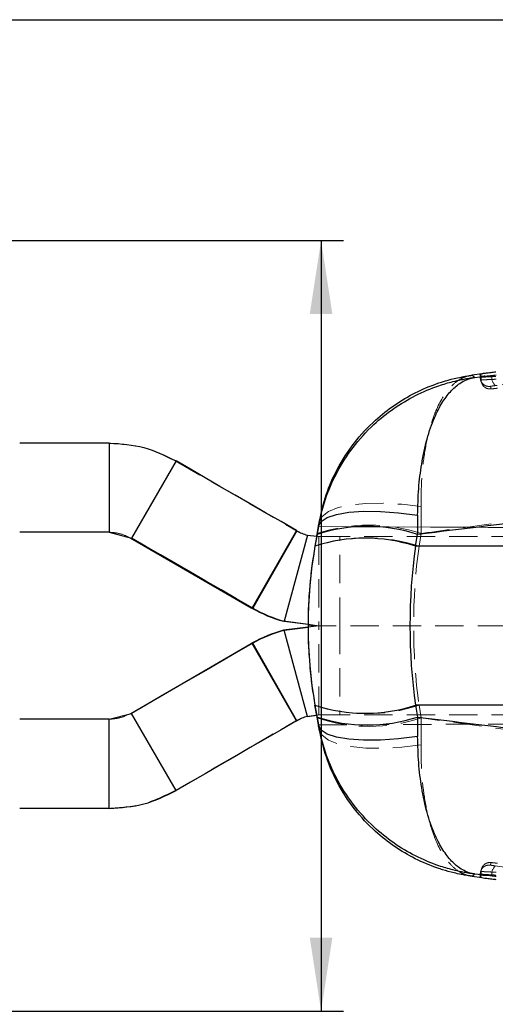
# Model space of a CAD drawing. Header units: millimetres. Extents: x 34 to 407, y 41 to 288.
# Tile 4 of 20: x 176 to 197, y 111 to 155. Entities that reach past the tile are written whole.
import ezdxf

# ---------------------------------------------------------------- set-up
doc = ezdxf.new("R2010")
doc.units = ezdxf.units.MM
doc.linetypes.add('HIDDEN', pattern=[1.905, 1.27, -0.635])
doc.layers.add('FORMATO', color=179, linetype='Continuous')
doc.styles.add('SLDTEXTSTYLE0', font='TXT', dxfattribs={"width": 0.75})
doc.dimstyles.new('SLDDIMSTYLE0', dxfattribs={"dimtxt": 3.5, "dimasz": 3.302, "dimexe": 0, "dimexo": 0.0625, "dimgap": 0.875, "dimtad": 1, "dimdec": 1, "dimlfac": 0.5, "dimrnd": 1e-09, "dimzin": 12, "dimdsep": 46, "dimtxsty": 'SLDTEXTSTYLE0', "dimsah": 1, "dimcen": 0.09, "dimadec": 0, "dimazin": 3, "dimtfac": 1, "dimtdec": 1, "dimtofl": 0, "dimtmove": 0, "dimatfit": 3, "dimfxl": 0, "dimfrac": 2, "dimtolj": 1, "dimtzin": 12, "dimarcsym": 0})
doc.dimstyles.new('SLDDIMSTYLE2', dxfattribs={"dimtxt": 3.5, "dimasz": 3.302, "dimexe": 0, "dimexo": 0.0625, "dimgap": 0.875, "dimtad": 1, "dimdec": 3, "dimlfac": 0.5, "dimrnd": 1e-09, "dimzin": 12, "dimdsep": 46, "dimtxsty": 'SLDTEXTSTYLE0', "dimsah": 1, "dimcen": 0.09, "dimadec": 0, "dimazin": 3, "dimtfac": 1, "dimtdec": 3, "dimtofl": 0, "dimtmove": 0, "dimatfit": 3, "dimfxl": 0, "dimfrac": 2, "dimtolj": 1, "dimtzin": 12, "dimarcsym": 0})

# ---------------------------------------------------------------- blocks, each defined once
blk = doc.blocks.new('_D_4')
at = {"layer": 'FORMATO'}
for p, q in [((164.195, 145.035), (190.185, 145.035)), ((189.185, 145.035), (189.185, 110.447)), ((164.195, 110.447), (190.185, 110.447)), ((189.185, 110.447), (189.185, 84.443))]:
    blk.add_line(p, q, dxfattribs=at)
for points in [[(189.185, 145.035), (188.677, 141.733), (189.693, 141.733)], [(189.185, 110.447), (189.693, 113.749), (188.677, 113.749)]]:
    blk.add_solid(points, dxfattribs=at)
at = {"layer": 'FORMATO', "insert": (184.673, 84.443), "char_height": 3.5, "attachment_point": 1, "rotation": 90, "style": 'SLDTEXTSTYLE0'}
blk.add_mtext('17,3', dxfattribs=at)
blk = doc.blocks.new('_D_7')
at = {"layer": 'FORMATO'}
for p, q in [((165.561, 154.941), (203.952, 154.941)), ((202.952, 100.541), (202.952, 154.941)), ((165.561, 100.541), (203.952, 100.541)), ((202.952, 100.541), (202.952, 84.443))]:
    blk.add_line(p, q, dxfattribs=at)
for points in [[(202.952, 154.941), (202.444, 151.639), (203.46, 151.639)], [(202.952, 100.541), (203.46, 103.843), (202.444, 103.843)]]:
    blk.add_solid(points, dxfattribs=at)
at = {"layer": 'FORMATO', "insert": (198.44, 84.443), "char_height": 3.5, "attachment_point": 1, "rotation": 90, "style": 'SLDTEXTSTYLE0'}
blk.add_mtext('27,2', dxfattribs=at)

msp = doc.modelspace()

# ---------------------------------------------------------------- linework, layer by layer
at = {"color": 7, "linetype": 'Continuous', "lineweight": 25}
for p, q in [((196.4052, 139.0449), (195.9744, 138.9853)), ((196.0902, 138.8853), (196.54, 138.9399)), ((196.3678, 138.9234), (196.3305, 139.0306)), ((179.6746, 135.9411), (175.6481, 135.9411)), ((179.6746, 135.9411), (179.6746, 131.9411)), ((182.6723, 135.1373), (180.6723, 131.6732)), ((193.5191, 132.7051), (193.5131, 131.8375)), ((189.066, 132.1901), (188.911, 131.3111)), ((188.9889, 131.754), (189.0658, 132.1901)), ((189.0038, 131.8375), (189.0687, 132.2057)), ((189.1018, 132.3946), (189.0109, 131.8788)), ((189.066, 132.1901), (189.0658, 132.1901)), ((189.066, 132.1901), (189.0658, 132.1901)), ((179.6746, 131.9411), (175.6481, 131.9411)), ((179.6746, 131.9411), (180.6723, 131.6732)), ((188.0868, 132.0091), (186.0868, 128.545)), ((188.0956, 132.004), (186.1131, 128.5299)), ((188.5692, 131.8093), (187.5339, 127.9456)), ((188.0868, 132.0091), (188.0956, 132.004)), ((188.5692, 131.8093), (188.9889, 131.754)), ((189.0038, 131.8375), (188.911, 131.3111)), ((188.9889, 131.754), (189.0109, 131.8788)), ((193.4203, 131.3111), (193.5131, 131.8375)), ((180.6339, 131.6732), (180.6723, 131.6732)), ((180.6339, 131.6732), (186.0521, 128.545)), ((188.911, 131.3111), (188.911, 131.3111)), ((240.7675, 131.3111), (193.4203, 131.3111)), ((186.0521, 128.545), (186.0868, 128.545)), ((186.0784, 128.5299), (186.0521, 128.545)), ((186.0868, 128.545), (186.1131, 128.5299)), ((188.6036, 127.8002), (187.4992, 127.9456)), ((187.5339, 127.9456), (188.6042, 127.8046)), ((188.6036, 127.6821), (187.4992, 127.5367)), ((187.5339, 127.5367), (188.6042, 127.6776)), ((188.5692, 123.673), (187.5339, 127.5367)), ((180.6339, 123.8091), (186.0521, 126.9373)), ((186.0784, 126.9524), (186.0521, 126.9373)), ((186.0521, 126.9373), (186.0868, 126.9373)), ((186.0868, 126.9373), (186.1131, 126.9524)), ((188.0868, 123.4732), (186.0868, 126.9373)), ((188.0956, 123.4782), (186.1131, 126.9524)), ((179.6746, 123.5411), (180.6723, 123.8091)), ((180.6339, 123.8091), (180.6723, 123.8091)), ((182.6723, 120.345), (180.6723, 123.8091)), ((189.0038, 123.6448), (188.911, 124.1711)), ((188.911, 124.1711), (188.911, 124.1711)), ((188.911, 124.1711), (189.066, 123.2921)), ((240.7675, 124.1711), (193.4203, 124.1711)), ((193.4203, 124.1711), (193.5131, 123.6448)), ((179.6746, 123.5411), (175.6481, 123.5411)), ((179.6746, 119.5411), (179.6746, 123.5411)), ((188.0868, 123.4732), (188.0956, 123.4782)), ((188.5692, 123.673), (188.9889, 123.7282)), ((188.9889, 123.7282), (189.0109, 123.6035)), ((189.0658, 123.2921), (188.9889, 123.7282)), ((189.0687, 123.2765), (189.0038, 123.6448)), ((189.0109, 123.6035), (189.1018, 123.0876)), ((189.066, 123.2921), (189.0658, 123.2921)), ((189.0658, 123.2921), (189.066, 123.2921)), ((193.5131, 123.6448), (193.5191, 122.7771)), ((179.6746, 119.5411), (175.6481, 119.5411)), ((195.9744, 116.4969), (196.4052, 116.4373)), ((196.54, 116.5423), (196.0902, 116.5969)), ((196.3305, 116.4516), (196.3678, 116.5588))]:
    msp.add_line(p, q, dxfattribs=at)
at = {"color": 7, "linetype": 'HIDDEN', "lineweight": 18}
for p, q in [((196.3305, 139.0306), (196.3305, 138.8876)), ((196.3305, 138.8876), (196.3305, 138.8876)), ((196.3494, 138.777), (196.3305, 138.8876)), ((196.3305, 138.8876), (196.3678, 138.7732)), ((196.3678, 138.9234), (196.3678, 138.7732)), ((196.3997, 138.6154), (196.3883, 138.6458)), ((197.0107, 138.5196), (197.0909, 138.5308)), ((182.6339, 135.1373), (182.6723, 135.1373)), ((182.6339, 135.1373), (188.0521, 132.0091)), ((193.6831, 131.8788), (193.6728, 133.0876)), ((260.144, 131.8799), (189.066, 132.1901)), ((189.066, 132.1901), (242.3947, 131.9574)), ((188.0609, 132.004), (188.0521, 132.0091)), ((188.0521, 132.0091), (188.0868, 132.0091)), ((189.0521, 131.7411), (188.5345, 131.8093)), ((188.9108, 131.3111), (188.9889, 131.754)), ((188.9108, 131.3111), (188.9889, 131.754)), ((188.9889, 131.754), (189.0867, 131.7411)), ((189.0521, 131.7411), (189.0867, 131.7411)), ((189.0867, 131.7411), (189.0867, 127.7411)), ((190.0224, 131.7411), (189.0867, 131.7411)), ((190.0224, 127.7411), (190.0224, 131.7411)), ((240.0224, 131.7411), (190.0224, 131.7411)), ((193.6831, 131.8788), (193.583, 131.3111)), ((188.9108, 131.3111), (188.9108, 131.3111)), ((193.583, 131.3111), (228.4828, 131.3111)), ((188.5986, 127.7411), (242.3947, 127.7411)), ((189.0521, 127.7411), (188.6036, 127.8002)), ((189.0521, 127.7411), (188.6036, 127.6821)), ((188.6042, 127.8046), (189.0867, 127.7411)), ((188.6042, 127.6776), (189.0867, 127.7411)), ((189.0867, 123.7411), (189.0867, 127.7411)), ((190.0224, 127.7411), (190.0224, 123.7411)), ((189.0521, 123.7411), (188.5345, 123.673)), ((188.9108, 124.1711), (188.9889, 123.7282)), ((188.9108, 124.1711), (188.9108, 124.1711)), ((188.9889, 123.7282), (188.9108, 124.1711)), ((188.9889, 123.7282), (189.0867, 123.7411)), ((189.0521, 123.7411), (189.0867, 123.7411)), ((190.0224, 123.7411), (189.0867, 123.7411)), ((240.0224, 123.7411), (190.0224, 123.7411)), ((193.6831, 123.6035), (193.583, 124.1711)), ((193.583, 124.1711), (228.4828, 124.1711)), ((182.6339, 120.345), (188.0521, 123.4732)), ((188.0609, 123.4782), (188.0521, 123.4732)), ((188.0521, 123.4732), (188.0868, 123.4732)), ((189.066, 123.2921), (260.2584, 123.6028)), ((189.066, 123.2921), (243.0746, 123.5278)), ((193.6831, 123.6035), (193.6728, 122.3947)), ((228.4828, 118.8872), (193.6831, 123.6035)), ((182.6339, 120.345), (182.6723, 120.345)), ((196.3678, 116.7091), (196.3305, 116.5946)), ((196.3485, 116.7), (196.3305, 116.5947)), ((196.3943, 116.8364), (196.3472, 116.7002)), ((196.3678, 116.7091), (196.3678, 116.5588)), ((197.0909, 116.9514), (197.0107, 116.9627)), ((196.3305, 116.5946), (196.3305, 116.5947)), ((196.3305, 116.5946), (196.3305, 116.4516))]:
    msp.add_line(p, q, dxfattribs=at)
at = {"color": 7, "linetype": 'HIDDEN', "lineweight": 18, "flags": 128}
for points in [[(196.3883, 138.6458), (196.3769, 138.6879), (196.3678, 138.7732)], [(196.3997, 138.6156), (196.3997, 138.6156), (196.3997, 138.6156), (196.3997, 138.6156), (196.3997, 138.6156), (196.3997, 138.6156), (196.3997, 138.6156), (196.4814, 138.4915), (196.5582, 138.4291), (196.6351, 138.3916), (196.6446, 138.389)], [(189.1018, 132.3946), (189.2308, 132.651), (189.5178, 132.8699), (189.9529, 133.0435), (190.5209, 133.1659), (191.202, 133.2329), (191.9726, 133.242), (192.8059, 133.193), (193.6728, 133.0876)], [(193.6728, 122.3947), (192.8059, 122.2892), (191.9726, 122.2402), (191.202, 122.2493), (190.5209, 122.3163), (189.9529, 122.4387), (189.5178, 122.6124), (189.2308, 122.8312), (189.1018, 123.0876)], [(196.3889, 116.8381), (196.3769, 116.7943), (196.3678, 116.7091)], [(196.4144, 116.8978), (196.4036, 116.8758), (196.3889, 116.8381)]]:
    msp.add_lwpolyline(points, dxfattribs=at)
at = {"color": 7, "linetype": 'Continuous', "lineweight": 25, "flags": 128}
for points in [[(188.0868, 132.0091), (187.388, 132.4127), (186.6931, 132.814), (186.0034, 133.2124), (185.3201, 133.6072), (184.6442, 133.9977), (183.9768, 134.3833), (183.3192, 134.7634), (182.6723, 135.1373)], [(189.0687, 132.2057), (189.1885, 132.4212), (189.4629, 132.6015), (189.8825, 132.7403), (190.4331, 132.8331), (191.096, 132.8765), (191.8487, 132.8692), (192.6657, 132.8114), (193.5191, 132.7051)], [(186.0868, 128.545), (185.388, 128.9486), (184.6931, 129.3499), (184.0035, 129.7483), (183.3201, 130.1431), (182.6442, 130.5336), (181.9769, 130.9192), (181.3192, 131.2993), (180.6723, 131.6732)], [(186.0868, 126.9373), (185.388, 126.5336), (184.6931, 126.1323), (184.0035, 125.7339), (183.3201, 125.3392), (182.6442, 124.9486), (181.9769, 124.563), (181.3192, 124.183), (180.6723, 123.8091)], [(188.0868, 123.4732), (187.388, 123.0695), (186.6931, 122.6682), (186.0034, 122.2698), (185.3201, 121.8751), (184.6442, 121.4845), (183.9768, 121.0989), (183.3192, 120.7189), (182.6723, 120.345)], [(193.5191, 122.7771), (192.6657, 122.6708), (191.8487, 122.613), (191.096, 122.6057), (190.4331, 122.6492), (189.8825, 122.7419), (189.4629, 122.8807), (189.1885, 123.061), (189.0687, 123.2765)]]:
    msp.add_lwpolyline(points, dxfattribs=at)
at = {"color": 7, "linetype": 'HIDDEN', "lineweight": 18}
for centre, radius, start, end in [((197.3537, 138.8929), 0.507, 176.74844, 227.42767), ((196.7738, 138.7731), 0.4059, 202.85791, 276.98389), ((191.347, 124.9096), 7.3503, 71.46846, 108.53154), ((189.0521, 133.7411), 2, 240.28923, 255.0001), ((191.2469, 124.342), 7.3503, 71.46847, 108.53153), ((209.1573, 127.7411), 20.5589, 170, 180), ((209.1573, 127.7411), 20.5589, 180, 190), ((191.2469, 131.1403), 7.3503, 251.46847, 288.53153), ((189.0521, 121.7412), 2, 104.9999, 119.71077), ((191.347, 130.5726), 7.3503, 251.46846, 288.53154), ((196.7738, 116.7091), 0.406, 83.02055, 152.29525), ((197.3537, 116.5893), 0.507, 132.57233, 183.25156)]:
    msp.add_arc(centre, radius, start, end, dxfattribs=at)
at = {"color": 7, "linetype": 'Continuous', "lineweight": 25}
for centre, radius, start, end in [((191.2584, 124.9622), 7.2355, 71.84398, 108.15602), ((189.0868, 133.7411), 2, 240.28923, 255.0001), ((209.1575, 127.7411), 20.5589, 170, 180), ((191.1656, 124.4358), 7.2355, 71.84398, 108.15602), ((189.0521, 133.7411), 6, 240.28935, 254.99997), ((189.0868, 133.7411), 6, 240.28935, 254.99997), ((209.1575, 127.7411), 20.5589, 180, 190), ((189.0521, 121.7412), 6, 105.00003, 119.71065), ((189.0868, 121.7412), 6, 105.00003, 119.71065), ((191.1656, 131.0464), 7.2355, 251.84398, 288.15602), ((189.0868, 121.7412), 2, 104.9999, 119.71077), ((191.2584, 130.5201), 7.2355, 251.84398, 288.15602)]:
    msp.add_arc(centre, radius, start, end, dxfattribs=at)
for centre, major_axis, ratio, start_param, end_param in [((209.1573, 127.7411), (0, 20.5589), 0.9999909, 1.3962634, 1.7453293), ((209.1573, 127.7411), (0, 20.5589), 0.7772726, 1.3962634, 1.7453293), ((209.1575, 127.7411), (20.5591, 0), 0.9999906, 3.1387952, 3.1443456)]:
    msp.add_ellipse(centre, major_axis=major_axis, ratio=ratio, start_param=start_param, end_param=end_param, dxfattribs=at)
at = {"color": 7, "linetype": 'HIDDEN', "lineweight": 18}
for major_axis, ratio, start_param, end_param in [((20.5591, 0), 0.9999906, 2.9670597, 3.1387952), ((0, 20.5589), 0.769243, 1.3962634, 1.7453293), ((20.5591, 0), 0.9999906, 3.1443456, 3.3161256)]:
    msp.add_ellipse((209.1575, 127.7411), major_axis=major_axis, ratio=ratio, start_param=start_param, end_param=end_param, dxfattribs=at)
for points, knots in [([(215.5637, 141.0376), (214.1479, 140.8479), (207.9617, 140.0186), (201.7787, 139.1722), (197.0107, 138.5196)], [0, 0, 0, 0, 0.2288565, 1, 1, 1, 1]), ([(193.6728, 133.0876), (193.6769, 133.4809), (193.6852, 134.2783), (193.806, 135.4139), (194.0169, 136.4823), (194.3874, 137.5912), (194.8534, 138.3522), (195.2586, 138.6993), (195.4859, 138.8369), (195.6224, 138.9009), (195.7592, 138.9449), (195.8428, 138.9647), (195.894, 138.9742), (195.9253, 138.9791), (195.9445, 138.9817), (195.9558, 138.9832), (195.9619, 138.9839), (195.9675, 138.9845), (195.9712, 138.9849), (195.9744, 138.9853)], [0, 0, 0, 0, 0.11751743, 0.23822172, 0.37321516, 0.51239009, 0.72900867, 0.83938974, 0.8616992, 0.9163144, 0.94912981, 0.9690257, 0.98112916, 0.98850029, 0.99299118, 0.99572824, 0.99718078, 0.99757241, 1, 1, 1, 1]), ([(196.8475, 138.9217), (196.7729, 138.9171), (196.6236, 138.9081), (196.4534, 138.8971), (196.3481, 138.8898), (196.3361, 138.8883), (196.3305, 138.8876)], [0, 0, 0, 0, 0.2599053, 0.5201913, 0.7796432, 1, 1, 1, 1]), ([(196.3466, 138.7766), (196.3488, 138.7681), (196.3635, 138.712), (196.3804, 138.6773), (196.3948, 138.6478)], [0, 0, 0, 0, 0.1518, 1, 1, 1, 1]), ([(196.7921, 138.4854), (196.7624, 138.4832), (196.7138, 138.4795), (196.6208, 138.4946), (196.5165, 138.5365), (196.416, 138.6297), (196.3584, 138.716), (196.3505, 138.769), (196.3494, 138.777)], [0, 0, 0, 0, 0.1537807, 0.2512752, 0.4869222, 0.722567, 0.9582004, 1, 1, 1, 1]), ([(196.3678, 138.7732), (196.3678, 138.7732), (196.3678, 138.7737), (196.3956, 138.7731), (196.5114, 138.7787), (196.6899, 138.7871), (196.8783, 138.7965), (196.9996, 138.8026), (197.0428, 138.8048), (197.0429, 138.8049)], [0, 0, 0, 0, 0.0001184, 0.2194083, 0.4386838, 0.6581829, 0.8785955, 0.9998849, 1, 1, 1, 1]), ([(197.0356, 138.9328), (197.0356, 138.9328), (196.9723, 138.929), (196.9099, 138.9253), (196.8475, 138.9217)], [0, 0, 0, 0, 0.000648, 1, 1, 1, 1]), ([(196.6446, 138.389), (196.6638, 138.3831), (196.7003, 138.3719), (196.7493, 138.3671), (196.7833, 138.3669), (196.8006, 138.3677), (196.8148, 138.3687), (196.842, 138.3711), (196.8854, 138.3757), (196.9429, 138.3824), (196.9617, 138.3845)], [0, 0, 0, 0, 0.13990271, 0.26523882, 0.34300288, 0.38616738, 0.4357821, 0.53948044, 0.85011525, 1, 1, 1, 1]), ([(196.7921, 138.4854), (196.7944, 138.4861), (196.7995, 138.4877), (196.8442, 138.495), (196.9162, 138.506), (196.9792, 138.515), (197.0107, 138.5196)], [0, 0, 0, 0, 0.2212764, 0.4800308, 0.7400675, 1, 1, 1, 1]), ([(196.8231, 138.3702), (196.8223, 138.3729), (196.8181, 138.3866), (196.8076, 138.4223), (196.7982, 138.4605), (196.7921, 138.4854)], [0, 0, 0, 0, 0.0798649, 0.3993267, 1, 1, 1, 1]), ([(196.9617, 138.3845), (196.9356, 138.3815), (196.8833, 138.3756), (196.8334, 138.3704), (196.8266, 138.3703), (196.8231, 138.3702)], [0, 0, 0, 0, 0.3328104, 0.6663384, 1, 1, 1, 1]), ([(197.1064, 138.4017), (197.0889, 138.3996), (197.0388, 138.3935), (196.9868, 138.3873), (196.9618, 138.3845), (196.9617, 138.3845)], [0, 0, 0, 0, 0.3476188, 0.9973471, 1, 1, 1, 1]), ([(193.6831, 131.8788), (194.1969, 131.9505), (205.7902, 133.5688), (217.3936, 135.1162), (228.4828, 136.5951)], [0, 0, 0, 0, 0.0443182, 1, 1, 1, 1]), ([(182.6339, 135.1373), (182.1603, 135.37), (181.2133, 135.8354), (180.1603, 135.9059), (179.6339, 135.9411)], [0, 0, 0, 0, 0.4999999, 1, 1, 1, 1]), ([(180.6339, 131.6732), (180.476, 131.7507), (180.1603, 131.9059), (179.8094, 131.9294), (179.6339, 131.9411)], [0, 0, 0, 0, 0.4999993, 1, 1, 1, 1]), ([(180.6339, 123.8091), (180.476, 123.7315), (180.1603, 123.5763), (179.8094, 123.5529), (179.6339, 123.5411)], [0, 0, 0, 0, 0.4999993, 1, 1, 1, 1]), ([(195.9744, 116.4969), (195.9712, 116.4973), (195.9675, 116.4977), (195.9619, 116.4984), (195.9558, 116.4991), (195.9445, 116.5005), (195.9253, 116.5031), (195.894, 116.508), (195.8428, 116.5175), (195.7592, 116.5373), (195.6224, 116.5814), (195.4859, 116.6454), (195.2586, 116.7829), (194.8534, 117.1301), (194.3892, 117.8871), (194.0188, 118.9959), (193.8072, 120.0575), (193.686, 121.1994), (193.6772, 121.9963), (193.6728, 122.3947)], [0, 0, 0, 0, 0.0024277, 0.0028193, 0.0042719, 0.007009, 0.0115, 0.0188713, 0.0309751, 0.0508715, 0.0836878, 0.1383044, 0.1606144, 0.2709983, 0.4876225, 0.6247317, 0.7617832, 0.8809082, 1, 1, 1, 1]), ([(182.6339, 120.345), (182.1603, 120.1122), (181.2133, 119.6468), (180.1603, 119.5764), (179.6339, 119.5411)], [0, 0, 0, 0, 0.4999999, 1, 1, 1, 1]), ([(197.1046, 117.0808), (197.0905, 117.0825), (197.0388, 117.0888), (196.953, 117.0989), (196.8623, 117.109), (196.8267, 117.1127), (196.7928, 117.1151), (196.7407, 117.1156), (196.6592, 117.1036), (196.5519, 117.0566), (196.475, 116.9893), (196.4318, 116.9301), (196.4191, 116.9057), (196.4148, 116.8976)], [0, 0, 0, 0, 0.0477894, 0.1743316, 0.3060262, 0.4455859, 0.4866991, 0.5167752, 0.6335569, 0.7548379, 0.9075609, 0.9695144, 1, 1, 1, 1]), ([(196.7921, 116.9968), (196.7929, 117.0002), (196.797, 117.0174), (196.8072, 117.0583), (196.8168, 117.0908), (196.8231, 117.112)], [0, 0, 0, 0, 0.079865, 0.3993268, 1, 1, 1, 1]), ([(196.8231, 117.112), (196.8265, 117.112), (196.8332, 117.1118), (196.8842, 117.1065), (196.959, 117.0981), (197.0381, 117.0888), (197.0887, 117.0827), (197.1064, 117.0806)], [0, 0, 0, 0, 0.2199265, 0.4397663, 0.6600373, 0.8815082, 1, 1, 1, 1]), ([(196.7921, 116.9968), (196.7624, 116.999), (196.7139, 117.0027), (196.6206, 116.9877), (196.5179, 116.9453), (196.4161, 116.8588), (196.3799, 116.7821), (196.3633, 116.7469)], [0, 0, 0, 0, 0.1666253, 0.2722631, 0.5275926, 0.7829185, 1, 1, 1, 1]), ([(197.0429, 116.6774), (197.0428, 116.6774), (196.9996, 116.6797), (196.8783, 116.6857), (196.6899, 116.6952), (196.5114, 116.7035), (196.3956, 116.7091), (196.3678, 116.7085), (196.3678, 116.7091), (196.3678, 116.7091)], [0, 0, 0, 0, 0.0001151, 0.1214045, 0.3418171, 0.5613162, 0.7805917, 0.9998816, 1, 1, 1, 1]), ([(197.0107, 116.9627), (196.9792, 116.9672), (196.9162, 116.9763), (196.8442, 116.9872), (196.7995, 116.9946), (196.7944, 116.9961), (196.7921, 116.9968)], [0, 0, 0, 0, 0.2599325, 0.5199692, 0.7787236, 1, 1, 1, 1]), ([(197.0107, 116.9627), (202.0251, 116.2765), (208.2082, 115.4304), (214.3944, 114.6013), (215.5637, 114.4446)], [0, 0, 0, 0, 0.8109891, 1, 1, 1, 1]), ([(196.3305, 116.5947), (196.3361, 116.594), (196.3481, 116.5924), (196.4534, 116.5851), (196.6236, 116.5741), (196.7729, 116.5651), (196.8475, 116.5606)], [0, 0, 0, 0, 0.2203568, 0.4798087, 0.7400947, 1, 1, 1, 1]), ([(196.8475, 116.5606), (196.9099, 116.5569), (196.9723, 116.5533), (197.0356, 116.5494), (197.0356, 116.5494)], [0, 0, 0, 0, 0.999352, 1, 1, 1, 1])]:
    msp.add_open_spline(points, degree=3, knots=knots, dxfattribs=at)
at = {"color": 7, "linetype": 'Continuous', "lineweight": 25}
for points, knots in [([(189.0687, 132.2057), (189.1606, 132.6158), (189.3444, 133.436), (189.8703, 134.6349), (190.5955, 135.7717), (191.4795, 136.7435), (192.4328, 137.509), (193.4147, 138.0955), (194.1152, 138.39), (194.6826, 138.5835), (195.0188, 138.6831), (195.4367, 138.7783), (195.6908, 138.8259), (195.8459, 138.8512), (195.9408, 138.8653), (195.9989, 138.8734), (196.0355, 138.8783), (196.0556, 138.8809), (196.0728, 138.8831), (196.0822, 138.8843), (196.0902, 138.8853)], [0, 0, 0, 0, 0.116761, 0.2335513, 0.3664, 0.4992993, 0.6107469, 0.7222117, 0.8350585, 0.8352651, 0.9003125, 0.9392848, 0.9629345, 0.9773528, 0.986158, 0.9915386, 0.9948276, 0.9971829, 0.9975977, 1, 1, 1, 1]), ([(189.1018, 132.3946), (189.1943, 132.8065), (189.3794, 133.6303), (189.9121, 134.8349), (190.6505, 135.9767), (191.7881, 137.2012), (193.0842, 138.0841), (194.152, 138.532), (194.7406, 138.7244), (195.0906, 138.8207), (195.436, 138.8962), (195.646, 138.935), (195.774, 138.9562), (195.8522, 138.9681), (195.8998, 138.975), (195.9282, 138.979), (195.9433, 138.9811), (195.9572, 138.983), (195.9664, 138.9842), (195.9744, 138.9853)], [0, 0, 0, 0, 0.1190897, 0.2382128, 0.3752728, 0.5123901, 0.7286333, 0.8390672, 0.8617066, 0.9162771, 0.9490839, 0.9689844, 0.9810957, 0.9884748, 0.992973, 0.9957156, 0.9971811, 0.9975728, 1, 1, 1, 1]), ([(193.5191, 132.7051), (193.5306, 133.1061), (193.5535, 133.9083), (193.698, 135.0644), (193.9328, 136.1461), (194.2475, 137.054), (194.6064, 137.7529), (194.9897, 138.2722), (195.2721, 138.5199), (195.5033, 138.6755), (195.6417, 138.753), (195.8155, 138.8208), (195.9219, 138.8518), (195.9871, 138.867), (196.0271, 138.8749), (196.0516, 138.8793), (196.0671, 138.8818), (196.0756, 138.8831), (196.0829, 138.8842), (196.0868, 138.8848), (196.0902, 138.8853)], [0, 0, 0, 0, 0.11676202, 0.23355353, 0.36640148, 0.49930018, 0.61076577, 0.72224853, 0.83509193, 0.8352646, 0.90031828, 0.93929151, 0.96294059, 0.97735723, 0.98616132, 0.99154143, 0.9948296, 0.99718287, 0.99759764, 1, 1, 1, 1]), ([(195.9744, 138.9853), (195.9951, 138.9674), (196.0371, 138.9312), (196.0724, 138.9007), (196.0902, 138.8853)], [0, 0, 0, 0, 0.4943891, 1, 1, 1, 1]), ([(196.3305, 139.0306), (196.3372, 139.0325), (196.3465, 139.0351), (196.3923, 139.0428), (196.4052, 139.0449)], [0, 0, 0, 0, 0.7177274, 1, 1, 1, 1]), ([(196.54, 138.9399), (196.5183, 138.9375), (196.4481, 138.9299), (196.3811, 138.9232), (196.3716, 138.9234), (196.3678, 138.9234)], [0, 0, 0, 0, 0.2104083, 0.6835225, 1, 1, 1, 1]), ([(197.0356, 139.1271), (196.9562, 139.1165), (196.7973, 139.0953), (196.586, 139.0697), (196.4628, 139.054), (196.4153, 139.0465), (196.4052, 139.0449)], [0, 0, 0, 0, 0.3063577, 0.6127638, 0.9179983, 1, 1, 1, 1]), ([(196.54, 138.9399), (196.5621, 138.9423), (196.6391, 138.9506), (196.807, 138.9678), (196.9648, 138.9862), (197.0433, 138.9954)], [0, 0, 0, 0, 0.1686228, 0.586617, 1, 1, 1, 1]), ([(235.5455, 137.0185), (223.6389, 135.5364), (209.6301, 133.7927), (195.616, 132.0926), (193.5131, 131.8375)], [0, 0, 0, 0, 0.8499379, 1, 1, 1, 1]), ([(179.6746, 135.9411), (180.2007, 135.9059), (181.2528, 135.8354), (182.1991, 135.37), (182.6723, 135.1373)], [0, 0, 0, 0, 0.5000002, 1, 1, 1, 1]), ([(189.0687, 132.2057), (189.0734, 132.2326), (189.0828, 132.2862), (189.0955, 132.3585), (189.1018, 132.3946)], [0, 0, 0, 0, 0.5011135, 1, 1, 1, 1]), ([(193.5131, 123.6448), (195.616, 123.3896), (209.6301, 121.6895), (223.6389, 119.9458), (235.5455, 118.4638)], [0, 0, 0, 0, 0.1500621, 1, 1, 1, 1]), ([(196.0902, 116.5969), (196.0822, 116.5979), (196.0728, 116.5991), (196.0556, 116.6013), (196.0355, 116.604), (195.9989, 116.6089), (195.9408, 116.617), (195.8459, 116.6311), (195.6908, 116.6564), (195.4367, 116.7039), (195.0188, 116.7991), (194.6826, 116.8987), (194.1152, 117.0922), (193.4147, 117.3867), (192.4328, 117.9733), (191.4795, 118.7387), (190.5955, 119.7105), (189.8703, 120.8473), (189.3444, 122.0462), (189.1606, 122.8665), (189.0687, 123.2765)], [0, 0, 0, 0, 0.0024023, 0.0028171, 0.0051724, 0.0084614, 0.013842, 0.0226472, 0.0370655, 0.0607152, 0.0996875, 0.1647349, 0.1649415, 0.2777883, 0.3892531, 0.5007007, 0.6336, 0.7664487, 0.883239, 1, 1, 1, 1]), ([(189.1018, 123.0876), (189.0955, 123.1237), (189.0828, 123.196), (189.0734, 123.2496), (189.0687, 123.2765)], [0, 0, 0, 0, 0.4988865, 1, 1, 1, 1]), ([(195.9744, 116.4969), (195.9664, 116.498), (195.9572, 116.4992), (195.9433, 116.5012), (195.9282, 116.5032), (195.8998, 116.5072), (195.8522, 116.5142), (195.774, 116.5261), (195.646, 116.5472), (195.436, 116.586), (195.0906, 116.6615), (194.7406, 116.7578), (194.152, 116.9502), (193.0841, 117.398), (191.7943, 118.2777), (190.6538, 119.4988), (189.9185, 120.6365), (189.3802, 121.8461), (189.1954, 122.6702), (189.1018, 123.0876)], [0, 0, 0, 0, 0.0024272, 0.0028189, 0.0042843, 0.0070268, 0.0115249, 0.0189039, 0.0310148, 0.0509148, 0.0837209, 0.13829, 0.1609289, 0.27136, 0.487598, 0.6226594, 0.7617824, 0.8793333, 1, 1, 1, 1]), ([(196.0902, 116.5969), (196.0868, 116.5974), (196.0829, 116.598), (196.0756, 116.5991), (196.0671, 116.6004), (196.0516, 116.603), (196.0271, 116.6073), (195.9871, 116.6152), (195.9219, 116.6304), (195.8155, 116.6615), (195.6417, 116.7292), (195.5033, 116.8067), (195.2721, 116.9623), (194.9897, 117.21), (194.6064, 117.7294), (194.2475, 118.4282), (193.9328, 119.3361), (193.698, 120.4179), (193.5535, 121.574), (193.5306, 122.3761), (193.5191, 122.7771)], [0, 0, 0, 0, 0.00240236, 0.00281713, 0.0051704, 0.00845857, 0.01383868, 0.02264277, 0.03705941, 0.06070849, 0.09968172, 0.1647354, 0.16490807, 0.27775147, 0.38923423, 0.50069982, 0.63359852, 0.76644647, 0.88323798, 1, 1, 1, 1]), ([(179.6746, 119.5411), (180.2007, 119.5764), (181.2528, 119.6468), (182.1991, 120.1122), (182.6723, 120.345)], [0, 0, 0, 0, 0.5000002, 1, 1, 1, 1]), ([(196.0902, 116.5969), (196.0724, 116.5815), (196.0371, 116.551), (195.9951, 116.5148), (195.9744, 116.4969)], [0, 0, 0, 0, 0.5056109, 1, 1, 1, 1]), ([(196.4052, 116.4373), (196.3911, 116.4397), (196.3456, 116.4472), (196.3367, 116.4498), (196.3305, 116.4516)], [0, 0, 0, 0, 0.3101013, 1, 1, 1, 1]), ([(196.3678, 116.5588), (196.3758, 116.5586), (196.3917, 116.5582), (196.4774, 116.5492), (196.5338, 116.543), (196.54, 116.5423)], [0, 0, 0, 0, 0.471341, 0.942643, 1, 1, 1, 1]), ([(196.4052, 116.4373), (196.4478, 116.4311), (196.5329, 116.4188), (196.736, 116.3944), (196.9124, 116.3719), (197.0133, 116.3582), (197.0356, 116.3551)], [0, 0, 0, 0, 0.3043727, 0.6087292, 0.9135753, 1, 1, 1, 1]), ([(197.0433, 116.4869), (196.9645, 116.4961), (196.807, 116.5144), (196.6392, 116.5316), (196.5623, 116.5399), (196.54, 116.5423)], [0, 0, 0, 0, 0.4148331, 0.829771, 1, 1, 1, 1])]:
    msp.add_open_spline(points, degree=3, knots=knots, dxfattribs=at)

# ---------------------------------------------------------------- dimensions: what is measured, and where the dimension line sits
at = {"layer": 'FORMATO'}
for base, p1, p2, dimstyle, picture, middle in [((202.9518, 154.9411), (164.561, 100.5411), (164.561, 154.9411), 'SLDDIMSTYLE2', '_D_7', (202.9518, 88.969)), ((189.1847, 110.4471), (163.195, 145.0351), (163.195, 110.4471), 'SLDDIMSTYLE0', '_D_4', (189.1847, 88.969))]:
    dim = msp.add_linear_dim(base=base, p1=p1, p2=p2, angle=90, dimstyle=dimstyle, dxfattribs=at)
    dim.commit()
    dim.dimension.update_dxf_attribs({"geometry": picture, "text_midpoint": middle, "dimtype": 160})

doc.saveas('drawing.dxf')
